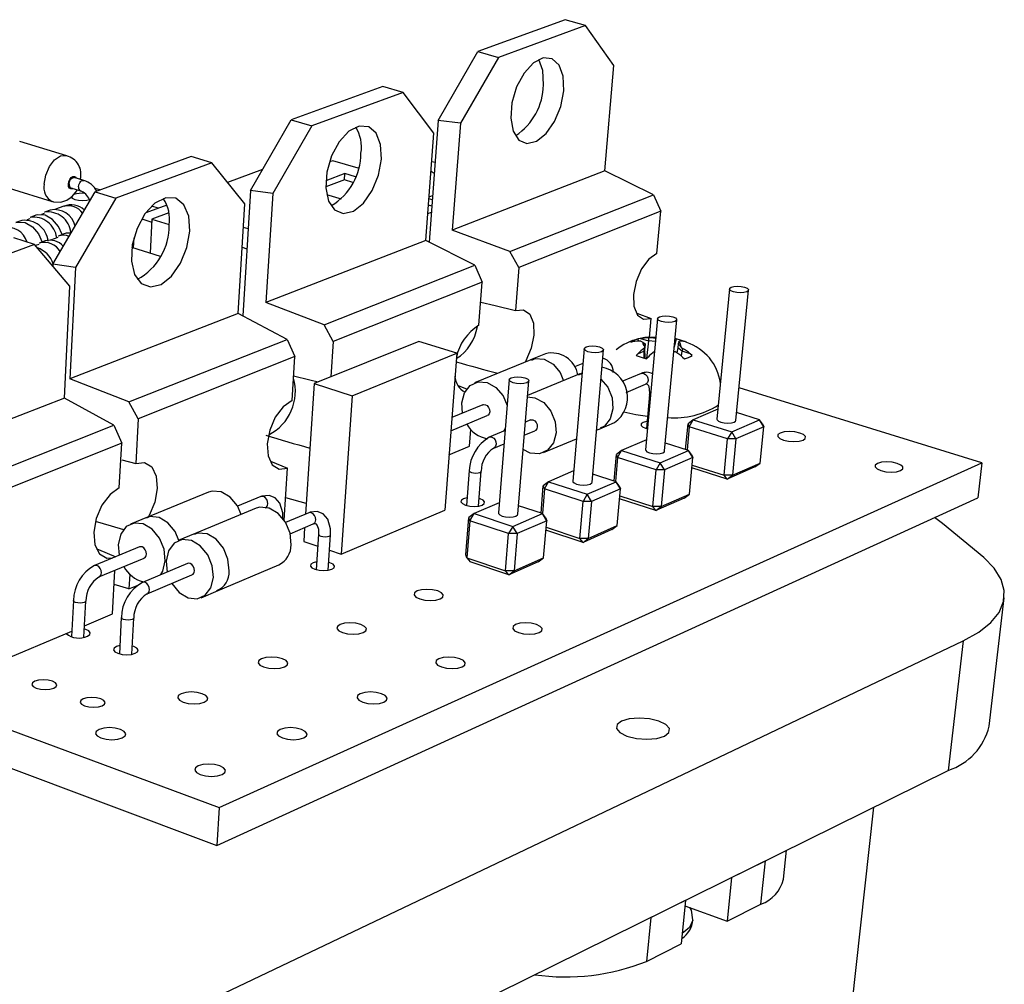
# Model space of a CAD drawing. Extents: x 0 to 190, y 0 to 149.
# Tile 4 of 4: x 157 to 186, y 118 to 147. Entities that reach past the tile are written whole.
import ezdxf

# ---------------------------------------------------------------- set-up
doc = ezdxf.new("R2010")
doc.units = 0
doc.layers.get('0').update_dxf_attribs({"linetype": 'CONTINUOUS'})

msp = doc.modelspace()

# ---------------------------------------------------------------- linework, layer by layer
at = {"color": 7, "linetype": 'CONTINUOUS'}
for p, q in [((173.136, 146.659), (170.562, 145.717)), ((173.738, 146.492), (173.136, 146.659)), ((173.738, 146.492), (171.167, 145.546)), ((174.575, 145.301), (173.738, 146.492)), ((169.388, 143.683), (170.562, 145.717)), ((170.562, 145.717), (171.167, 145.546)), ((171.167, 145.546), (170.046, 143.603)), ((174.308, 142.193), (174.575, 145.301)), ((167.754, 144.688), (165.051, 143.699)), ((168.36, 144.513), (167.754, 144.688)), ((168.36, 144.513), (165.658, 143.519)), ((169.262, 143.309), (168.36, 144.513)), ((163.842, 141.612), (165.051, 143.699)), ((165.051, 143.699), (165.658, 143.519)), ((169.388, 143.683), (169.123, 140.092)), ((170.046, 143.603), (169.388, 143.683)), ((165.658, 143.519), (164.504, 141.525)), ((170.046, 143.603), (169.807, 140.443)), ((158.419, 142.642), (157.038, 143.066)), ((169.028, 140.14), (169.262, 143.309)), ((162.098, 142.618), (159.255, 141.577)), ((162.707, 142.433), (162.098, 142.618)), ((166.275, 142.494), (166.176, 142.457)), ((167.03, 142.269), (166.275, 142.494)), ((162.707, 142.433), (159.865, 141.388)), ((163.68, 141.217), (162.707, 142.433)), ((164.203, 142.235), (163.172, 141.852)), ((169.2, 142.471), (169.298, 142.455)), ((174.308, 142.193), (169.807, 140.443)), ((175.747, 141.486), (174.308, 142.193)), ((158.922, 141.913), (158.641, 142)), ((166.62, 141.925), (166.069, 141.718)), ((166.633, 142.113), (166.07, 141.901)), ((166.62, 141.925), (166.633, 142.113)), ((166.869, 141.85), (166.62, 141.925)), ((166.945, 142.019), (166.633, 142.113)), ((156.719, 141.686), (157.991, 141.289)), ((158.543, 141.692), (158.824, 141.605)), ((159.397, 141.629), (159.256, 141.672)), ((163.842, 141.612), (163.616, 137.914)), ((164.504, 141.525), (163.842, 141.612)), ((158.01, 139.434), (159.255, 141.577)), ((159.865, 141.388), (158.676, 139.341)), ((159.255, 141.577), (159.865, 141.388)), ((164.504, 141.525), (164.302, 138.302)), ((166.094, 141.497), (166.524, 141.367)), ((169.215, 141.339), (169.119, 141.368)), ((169.123, 141.425), (169.224, 141.464)), ((171.508, 139.813), (175.747, 141.486)), ((175.747, 141.486), (175.962, 141.001)), ((157.931, 141.036), (157.763, 140.975)), ((158.33, 141.148), (158.091, 141.06)), ((161.374, 141.185), (160.751, 140.954)), ((161.127, 141.093), (160.927, 141.155)), ((163.484, 137.984), (163.68, 141.217)), ((169.201, 141.15), (169.105, 141.179)), ((157.332, 140.782), (157.249, 140.751)), ((157.511, 140.882), (157.342, 140.821)), ((157.753, 140.936), (157.671, 140.906)), ((160.634, 140.775), (160.931, 140.682)), ((160.935, 140.765), (160.881, 139.765)), ((161.433, 140.95), (160.935, 140.765)), ((160.935, 140.765), (161.448, 140.606)), ((169.086, 140.932), (169.188, 140.971)), ((175.962, 141.001), (171.772, 139.335)), ((175.85, 139.751), (175.962, 141.001)), ((157.089, 140.728), (156.92, 140.666)), ((163.773, 140.477), (163.638, 140.518)), ((157.468, 140.02), (156.854, 140.215)), ((158.16, 140.23), (157.941, 140.149)), ((158.34, 140.332), (158.171, 140.269)), ((158.558, 140.378), (158.501, 140.356)), ((160.402, 140.216), (160.386, 139.92)), ((171.508, 139.813), (169.807, 140.443)), ((157.468, 140.02), (154.476, 138.912)), ((158.515, 138.789), (157.468, 140.02)), ((157.599, 140.023), (157.498, 139.985)), ((157.78, 140.124), (157.61, 140.062)), ((161.185, 139.669), (160.345, 139.933)), ((163.602, 139.936), (163.737, 139.894)), ((169.028, 140.14), (164.302, 138.302)), ((170.473, 139.404), (169.028, 140.14)), ((171.772, 139.335), (171.508, 139.813)), ((158.01, 139.434), (158.008, 139.386)), ((158.676, 139.341), (158.01, 139.434)), ((158.676, 139.341), (158.515, 136.052)), ((166.021, 137.647), (170.473, 139.404)), ((170.473, 139.404), (170.693, 138.906)), ((171.772, 139.335), (171.669, 138.066)), ((158.354, 135.484), (158.515, 138.789)), ((170.693, 138.906), (166.291, 137.157)), ((170.593, 137.633), (170.693, 138.906)), ((177.991, 138.71), (177.623, 134.863)), ((178.181, 134.825), (178.554, 138.673)), ((166.021, 137.647), (164.302, 138.302)), ((163.484, 137.984), (158.515, 136.052)), ((164.932, 137.217), (163.484, 137.984)), ((175.252, 137.989), (175.677, 137.832)), ((175.866, 137.833), (175.515, 133.956)), ((175.626, 137.276), (175.677, 137.832)), ((166.291, 137.157), (166.021, 137.647)), ((176.077, 133.92), (176.434, 137.798)), ((125.585, 137.25), (162.919, 123.388)), ((175.605, 137.258), (175.597, 137.171)), ((175.747, 137.261), (175.605, 137.258)), ((175.747, 137.261), (175.814, 137.259)), ((160.25, 135.369), (164.932, 137.217)), ((164.932, 137.217), (165.157, 136.707)), ((168.82, 137.157), (165.728, 135.914)), ((166.291, 137.157), (166.22, 136.112)), ((169.937, 136.805), (168.82, 137.157)), ((175.075, 137.137), (175.135, 137.15)), ((175.362, 137.243), (175.298, 137.23)), ((175.309, 137.165), (175.298, 137.23)), ((175.352, 137.24), (175.303, 137.23)), ((175.362, 137.243), (175.597, 137.171)), ((175.378, 137.164), (175.436, 137.132)), ((175.436, 137.132), (175.506, 137.084)), ((175.496, 136.971), (175.46, 136.864)), ((175.485, 137.015), (175.468, 136.951)), ((175.485, 137.015), (175.506, 137.084)), ((175.506, 137.084), (175.496, 136.971)), ((175.506, 136.656), (175.496, 136.971)), ((175.597, 137.171), (175.545, 136.651)), ((175.804, 137.152), (175.597, 137.171)), ((176.417, 137.23), (176.359, 136.985)), ((176.417, 137.23), (176.383, 137.24)), ((176.471, 136.971), (176.438, 136.82)), ((176.481, 137.084), (176.471, 136.971)), ((176.598, 136.864), (176.471, 136.971)), ((176.5, 137.132), (176.481, 137.084)), ((176.55, 137.015), (176.481, 137.084)), ((176.5, 137.132), (176.514, 137.164)), ((176.606, 136.951), (176.55, 137.015)), ((176.729, 137.127), (176.67, 137.151)), ((176.68, 137.15), (176.718, 137.137)), ((165.157, 136.707), (160.528, 134.867)), ((165.073, 135.408), (165.157, 136.707)), ((166.848, 135.552), (169.937, 136.805)), ((169.937, 136.805), (169.582, 132.175)), ((172.562, 136.794), (172.114, 136.61)), ((173.699, 136.939), (173.364, 133.032)), ((173.932, 132.997), (174.272, 136.905)), ((175.284, 136.791), (175.24, 136.74)), ((175.284, 136.791), (175.46, 136.864)), ((175.468, 136.951), (175.46, 136.864)), ((175.46, 136.864), (175.465, 136.667)), ((175.542, 136.647), (175.591, 136.696)), ((175.774, 136.856), (175.778, 136.857)), ((176.348, 136.863), (176.379, 136.856)), ((176.57, 136.726), (176.598, 136.864)), ((176.606, 136.951), (176.598, 136.864)), ((176.835, 136.791), (176.598, 136.864)), ((176.608, 136.696), (176.667, 136.647)), ((176.89, 136.74), (176.835, 136.791)), ((172.176, 136.635), (170.459, 135.931)), ((173.662, 136.508), (173.412, 136.405)), ((125.615, 136.25), (162.851, 122.272)), ((173.572, 136.196), (172.029, 135.555)), ((173.637, 136.223), (173.51, 136.17)), ((175.386, 136.208), (174.817, 135.97)), ((160.25, 135.369), (158.515, 136.052)), ((165.728, 135.914), (165.471, 132.057)), ((165.728, 135.914), (166.848, 135.552)), ((169.978, 135.856), (170.25, 135.75)), ((171.487, 136.027), (171.17, 132.089)), ((171.742, 132.055), (172.065, 135.994)), ((174.944, 135.651), (175.512, 135.89)), ((177.728, 135.959), (177.721, 135.961)), ((166.848, 135.552), (166.524, 130.872)), ((175.628, 135.587), (175.537, 134.584)), ((185.445, 133.572), (178.274, 135.79)), ((158.354, 135.484), (153.125, 133.44)), ((159.813, 134.68), (158.354, 135.484)), ((160.528, 134.867), (160.25, 135.369)), ((170.709, 135.286), (169.791, 134.906)), ((170.11, 135.038), (170.087, 135.344)), ((169.762, 134.517), (170.836, 134.964)), ((177.651, 135.156), (176.922, 134.844)), ((178.881, 134.844), (178.203, 135.055)), ((154.885, 132.724), (159.813, 134.68)), ((159.813, 134.68), (160.044, 134.155)), ((160.528, 134.867), (160.457, 133.548)), ((172.112, 134.837), (171.965, 134.776)), ((174.147, 134.569), (174.593, 134.759)), ((176.696, 133.967), (176.767, 134.725)), ((176.804, 134.637), (176.74, 133.953)), ((176.922, 134.844), (176.767, 134.725)), ((176.804, 134.637), (176.767, 134.725)), ((176.804, 134.637), (176.922, 134.844)), ((177.938, 134.28), (176.804, 134.637)), ((176.922, 134.844), (178.057, 134.488)), ((178.057, 134.488), (178.881, 134.844)), ((179.007, 134.637), (178.183, 134.28)), ((179.007, 134.637), (178.881, 134.844)), ((178.967, 134.725), (178.881, 134.844)), ((178.901, 133.565), (179.007, 134.637)), ((178.967, 134.725), (179.007, 134.637)), ((170.315, 134.061), (170.353, 134.554)), ((171.366, 134.525), (170.898, 134.329)), ((171.37, 134.583), (171.322, 134.507)), ((171.933, 134.386), (172.24, 134.515)), ((174.065, 134.534), (174.209, 134.595)), ((178.057, 134.488), (177.938, 134.28)), ((178.183, 134.28), (178.057, 134.488)), ((160.044, 134.155), (155.172, 132.208)), ((159.973, 132.828), (160.044, 134.155)), ((169.707, 133.806), (170.315, 134.061)), ((171.028, 134.005), (171.334, 134.134)), ((172.501, 133.871), (173.471, 134.282)), ((175.541, 134.253), (174.807, 133.938)), ((176.785, 133.938), (176.099, 134.156)), ((177.834, 133.205), (177.938, 134.28)), ((178.183, 134.28), (177.938, 134.28)), ((178.183, 134.28), (178.078, 133.205)), ((174.582, 133.035), (174.651, 133.819)), ((174.807, 133.938), (174.651, 133.819)), ((174.687, 133.729), (174.651, 133.819)), ((174.687, 133.729), (174.807, 133.938)), ((174.807, 133.938), (175.944, 133.575)), ((175.944, 133.575), (176.785, 133.938)), ((176.912, 133.729), (176.785, 133.938)), ((176.874, 133.819), (176.785, 133.938)), ((176.874, 133.819), (176.912, 133.729)), ((160.05, 133.659), (160.457, 133.548)), ((162.919, 123.388), (185.445, 133.572)), ((174.687, 133.729), (174.624, 133.022)), ((175.824, 133.365), (174.687, 133.729)), ((175.944, 133.575), (175.824, 133.365)), ((176.071, 133.365), (175.944, 133.575)), ((176.912, 133.729), (176.071, 133.365)), ((176.81, 132.649), (176.912, 133.729)), ((176.891, 133.505), (177.834, 133.205)), ((178.078, 133.205), (178.901, 133.565)), ((178.744, 133.448), (178.901, 133.565)), ((185.445, 133.572), (185.326, 132.541)), ((164.843, 131.874), (164.943, 133.414)), ((170.307, 133.34), (170.227, 132.314)), ((170.577, 132.294), (170.658, 133.32)), ((173.39, 133.332), (172.649, 133.014)), ((174.647, 133.014), (173.953, 133.238)), ((175.725, 132.281), (175.824, 133.365)), ((176.071, 133.365), (175.824, 133.365)), ((176.071, 133.365), (175.971, 132.281)), ((177.921, 133.087), (176.882, 133.419)), ((178.078, 133.205), (177.834, 133.205)), ((177.921, 133.087), (177.834, 133.205)), ((178.744, 133.448), (177.921, 133.087)), ((177.921, 133.087), (178.078, 133.205)), ((172.426, 132.085), (172.494, 132.895)), ((172.649, 133.014), (172.494, 132.895)), ((172.527, 132.803), (172.494, 132.895)), ((172.527, 132.803), (172.649, 133.014)), ((172.649, 133.014), (173.789, 132.644)), ((173.789, 132.644), (174.647, 133.014)), ((174.774, 132.803), (174.647, 133.014)), ((174.738, 132.895), (174.647, 133.014)), ((174.738, 132.895), (174.774, 132.803)), ((162.604, 132.706), (160.732, 131.938)), ((172.527, 132.803), (172.466, 132.071)), ((173.667, 132.431), (172.527, 132.803)), ((173.789, 132.644), (173.667, 132.431)), ((173.917, 132.431), (173.789, 132.644)), ((174.774, 132.803), (173.917, 132.431)), ((174.677, 131.715), (174.774, 132.803)), ((174.756, 132.595), (175.725, 132.281)), ((175.971, 132.281), (176.81, 132.649)), ((176.653, 132.531), (176.81, 132.649)), ((162.851, 122.272), (185.326, 132.541)), ((164.154, 132.572), (163.465, 132.287)), ((165.492, 132.365), (164.886, 132.533)), ((171.194, 132.392), (170.447, 132.072)), ((172.465, 132.072), (171.763, 132.303)), ((173.573, 131.34), (173.667, 132.431)), ((173.917, 132.431), (173.667, 132.431)), ((173.917, 132.431), (173.822, 131.34)), ((175.815, 132.164), (174.748, 132.51)), ((176.653, 132.531), (175.815, 132.164)), ((164.012, 132.227), (162.143, 131.451)), ((165.565, 132.097), (164.883, 131.811)), ((166.524, 130.872), (169.582, 132.175)), ((170.447, 132.072), (170.292, 131.952)), ((170.324, 131.858), (170.447, 132.072)), ((170.447, 132.072), (171.59, 131.694)), ((171.59, 131.694), (172.465, 132.072)), ((172.594, 131.858), (172.465, 132.072)), ((172.56, 131.952), (172.465, 132.072)), ((175.971, 132.281), (175.725, 132.281)), ((175.815, 132.164), (175.725, 132.281)), ((175.815, 132.164), (175.971, 132.281)), ((160.801, 131.965), (160.303, 131.761)), ((165.017, 131.478), (165.699, 131.765)), ((170.206, 130.856), (170.292, 131.952)), ((170.324, 131.858), (170.238, 130.761)), ((170.324, 131.858), (170.292, 131.952)), ((171.467, 131.479), (170.324, 131.858)), ((172.594, 131.858), (171.719, 131.479)), ((172.502, 130.761), (172.594, 131.858)), ((172.56, 131.952), (172.594, 131.858)), ((162.212, 131.479), (161.714, 131.272)), ((165.445, 131.658), (165.417, 131.248)), ((165.856, 131.461), (165.786, 130.415)), ((166.142, 130.397), (166.213, 131.443)), ((171.377, 130.379), (171.467, 131.479)), ((171.59, 131.694), (171.467, 131.479)), ((171.719, 131.479), (171.467, 131.479)), ((171.719, 131.479), (171.59, 131.694)), ((171.719, 131.479), (171.629, 130.379)), ((173.666, 131.222), (172.571, 131.583)), ((172.578, 131.668), (173.573, 131.34)), ((174.521, 131.597), (173.666, 131.222)), ((173.822, 131.34), (174.677, 131.715)), ((174.521, 131.597), (174.677, 131.715)), ((165.417, 131.248), (165.832, 131.107)), ((173.822, 131.34), (173.573, 131.34)), ((173.666, 131.222), (173.573, 131.34)), ((173.666, 131.222), (173.822, 131.34)), ((160.567, 131.088), (159.237, 130.537)), ((166.182, 130.988), (166.524, 130.872)), ((170.238, 130.761), (170.206, 130.856)), ((159.372, 130.199), (160.702, 130.752)), ((161.983, 130.597), (160.654, 130.04)), ((162.822, 129.769), (164.685, 130.558)), ((170.238, 130.761), (171.377, 130.379)), ((170.238, 130.761), (170.334, 130.643)), ((171.473, 130.26), (170.334, 130.643)), ((172.346, 130.643), (171.473, 130.26)), ((171.629, 130.379), (172.502, 130.761)), ((172.346, 130.643), (172.502, 130.761)), ((159.776, 129.107), (159.844, 130.395)), ((160.28, 130.279), (160.257, 129.849)), ((171.629, 130.379), (171.377, 130.379)), ((171.473, 130.26), (171.377, 130.379)), ((171.473, 130.26), (171.629, 130.379)), ((160.791, 129.702), (162.119, 130.26)), ((160.257, 129.849), (159.822, 129.974)), ((160.257, 129.849), (160.502, 129.952)), ((162.394, 129.588), (162.89, 129.798)), ((158.618, 129.502), (158.564, 128.437)), ((158.927, 128.423), (158.981, 129.488)), ((185.662, 125.792), (186.107, 129.581)), ((158.944, 128.756), (159.776, 129.107)), ((160.032, 129.001), (159.975, 127.931)), ((160.34, 127.915), (160.398, 128.986)), ((154.959, 127.078), (158.573, 128.6)), ((158.798, 115.878), (184.894, 128.314)), ((184.894, 128.314), (184.454, 124.488)), ((158.579, 111.703), (184.454, 124.488)), ((162.919, 123.388), (162.851, 122.272)), ((181.185, 113.653), (182.256, 123.402)), ((179.585, 121.27), (179.674, 122.126)), ((178.048, 121.323), (179.053, 121.819)), ((178.922, 120.535), (179.053, 121.819)), ((178.048, 121.323), (177.92, 120.035)), ((175.667, 120.146), (176.694, 120.654)), ((176.694, 120.654), (176.569, 119.359)), ((176.678, 120.486), (177.92, 120.035)), ((177.92, 120.035), (178.922, 120.535)), ((175.667, 120.146), (175.544, 118.847)), ((175.544, 118.847), (176.569, 119.359))]:
    msp.add_line(p, q, dxfattribs=at)
at = {"color": 8, "linetype": 'CONTINUOUS'}
for p, q in [((169.179, 142.181), (169.273, 142.129)), ((173.547, 136.167), (173.636, 136.207))]:
    msp.add_line(p, q, dxfattribs=at)
at = {"color": 7, "linetype": 'CONTINUOUS', "flags": 128}
for points in [[(173.097, 144.56), (173.081, 144.986), (172.963, 145.317), (172.756, 145.506), (172.49, 145.529), (172.2, 145.38), (171.925, 145.081), (171.704, 144.671), (171.566, 144.206), (171.53, 143.75), (171.6, 143.366), (171.768, 143.105), (172.009, 143.001), (172.291, 143.068), (172.576, 143.296), (172.826, 143.655), (173.008, 144.096), (173.097, 144.56)], [(172.497, 144.731), (172.48, 145.156), (172.364, 145.481)], [(167.713, 142.537), (167.689, 142.971), (167.559, 143.306), (167.338, 143.497), (167.057, 143.517), (166.753, 143.362), (166.467, 143.054), (166.24, 142.633), (166.101, 142.158), (166.07, 141.693), (166.151, 141.303), (166.332, 141.038), (166.588, 140.935), (166.885, 141.007), (167.182, 141.243), (167.441, 141.611), (167.626, 142.063), (167.713, 142.537)], [(158.49, 141.808), (158.5, 141.869), (158.525, 141.927), (158.56, 141.972), (158.6, 141.998), (158.638, 142), (158.641, 142)], [(157.992, 141.295), (158.027, 141.279), (158.241, 141.27), (158.425, 141.327), (158.583, 141.436), (158.715, 141.601), (158.729, 141.634)], [(158.551, 141.435), (158.552, 141.425), (158.585, 141.385), (158.662, 141.35), (158.769, 141.328), (158.891, 141.319), (159.01, 141.328), (159.093, 141.346)], [(162.054, 140.411), (162.023, 140.853), (161.88, 141.193), (161.643, 141.385), (161.345, 141.402), (161.026, 141.241), (160.729, 140.923), (160.495, 140.491), (160.356, 140.005), (160.331, 139.531), (160.422, 139.134), (160.618, 138.866), (160.891, 138.765), (161.204, 138.841), (161.515, 139.086), (161.782, 139.464), (161.97, 139.927), (162.054, 140.411)], [(158.282, 140.31), (158.178, 140.55), (158.002, 140.762), (157.787, 140.885), (157.568, 140.898), (157.511, 140.882)], [(156.92, 140.666), (156.977, 140.682), (157.196, 140.668), (157.411, 140.545), (157.587, 140.332), (157.692, 140.092)], [(158.54, 140.353), (158.4, 140.349), (158.34, 140.332)], [(175.85, 139.751), (175.611, 139.584), (175.395, 139.296), (175.235, 138.929), (175.156, 138.542), (175.17, 138.193), (175.274, 137.936), (175.452, 137.81), (175.677, 137.832)], [(178.437, 138.76), (178.512, 138.728), (178.55, 138.691), (178.546, 138.654), (178.5, 138.623), (178.42, 138.602), (178.316, 138.595), (178.207, 138.602), (178.107, 138.623), (178.032, 138.654), (177.994, 138.691), (177.998, 138.728), (178.044, 138.76), (178.125, 138.781), (178.228, 138.788), (178.338, 138.781), (178.437, 138.76)], [(170.647, 138.32), (171.074, 138.216), (171.669, 138.066)], [(171.669, 138.066), (171.904, 138.089), (172.091, 137.96), (172.201, 137.698), (172.218, 137.345), (172.14, 136.954), (171.978, 136.584), (171.955, 136.545)], [(176.319, 137.885), (176.393, 137.853), (176.431, 137.816), (176.426, 137.778), (176.379, 137.746), (176.297, 137.725), (176.192, 137.717), (176.082, 137.725), (175.981, 137.746), (175.907, 137.778), (175.869, 137.816), (175.874, 137.853), (175.922, 137.885), (176.004, 137.907), (176.108, 137.914), (176.218, 137.907), (176.319, 137.885)], [(175.816, 137.285), (175.49, 137.27), (175.352, 137.24)], [(174.157, 136.993), (174.232, 136.961), (174.269, 136.922), (174.263, 136.884), (174.214, 136.851), (174.131, 136.829), (174.025, 136.822), (173.914, 136.829), (173.813, 136.851), (173.738, 136.884), (173.701, 136.922), (173.708, 136.961), (173.756, 136.993), (173.839, 137.015), (173.945, 137.023), (174.056, 137.015), (174.157, 136.993)], [(176.718, 137.137), (176.577, 137.188), (176.417, 137.23)], [(175.24, 136.74), (175.38, 136.689), (175.542, 136.647)], [(165.121, 136.143), (165.602, 136.021), (165.841, 135.959)], [(171.951, 136.083), (172.026, 136.05), (172.063, 136.011), (172.055, 135.972), (172.006, 135.938), (171.921, 135.916), (171.814, 135.908), (171.701, 135.916), (171.6, 135.938), (171.525, 135.972), (171.489, 136.011), (171.496, 136.05), (171.546, 136.083), (171.631, 136.105), (171.738, 136.113), (171.85, 136.105), (171.951, 136.083)], [(170.087, 135.344), (170.163, 135.639), (170.332, 135.856), (170.569, 135.962), (170.837, 135.941), (171.096, 135.795), (171.306, 135.547), (171.425, 135.267)], [(175.512, 135.89), (175.545, 135.899), (175.565, 135.893), (175.597, 135.851), (175.624, 135.758), (175.63, 135.613), (175.628, 135.587)], [(172.026, 135.523), (172.243, 135.495), (172.505, 135.348), (172.716, 135.098), (172.845, 134.784), (172.872, 134.453), (172.792, 134.157), (172.619, 133.941), (172.379, 133.837), (172.109, 133.86), (171.899, 133.968)], [(165.073, 135.408), (164.812, 135.228), (164.58, 134.923), (164.414, 134.539), (164.339, 134.136), (164.366, 133.775), (164.49, 133.511), (164.693, 133.384), (164.943, 133.414)], [(170.709, 135.286), (170.732, 135.292), (170.785, 135.288), (170.837, 135.259), (170.879, 135.209), (170.904, 135.147), (170.91, 135.081), (170.895, 135.022), (170.861, 134.979), (170.836, 134.964)], [(175.569, 134.937), (175.224, 134.986), (174.876, 135.062)], [(172.112, 134.837), (172.135, 134.844), (172.189, 134.84), (172.242, 134.81), (172.284, 134.76), (172.309, 134.698), (172.315, 134.632), (172.299, 134.572), (172.265, 134.529), (172.24, 134.515)], [(175.556, 134.793), (175.542, 134.791), (175.443, 134.765), (175.386, 134.725), (175.379, 134.678), (175.424, 134.631), (175.514, 134.591), (175.571, 134.576)], [(177.623, 134.863), (177.626, 134.844), (177.664, 134.806), (177.738, 134.773), (177.836, 134.752), (177.945, 134.744), (178.048, 134.752), (178.128, 134.773), (178.173, 134.806), (178.181, 134.825)], [(180.163, 134.241), (180.23, 134.289), (180.235, 134.346), (180.178, 134.403), (180.067, 134.451), (179.92, 134.483), (179.759, 134.495), (179.609, 134.483), (179.491, 134.451), (179.424, 134.403), (179.419, 134.346), (179.475, 134.289), (179.586, 134.241), (179.733, 134.209), (179.894, 134.197), (180.046, 134.209), (180.163, 134.241)], [(175.515, 133.956), (175.517, 133.938), (175.554, 133.899), (175.628, 133.866), (175.728, 133.844), (175.837, 133.836), (175.941, 133.844), (176.022, 133.866), (176.069, 133.899), (176.077, 133.92)], [(160.457, 133.548), (160.719, 133.577), (160.932, 133.448), (161.063, 133.18), (161.094, 132.814), (161.02, 132.406), (160.853, 132.018), (160.828, 131.977)], [(164.434, 133.621), (164.438, 133.619), (164.943, 133.414)], [(183.045, 133.34), (183.11, 133.39), (183.114, 133.448), (183.054, 133.506), (182.941, 133.555), (182.792, 133.587), (182.629, 133.599), (182.477, 133.587), (182.359, 133.555), (182.293, 133.506), (182.29, 133.448), (182.349, 133.39), (182.461, 133.34), (182.611, 133.307), (182.775, 133.296), (182.927, 133.307), (183.045, 133.34)], [(173.364, 133.032), (173.367, 133.014), (173.403, 132.975), (173.477, 132.941), (173.577, 132.918), (173.687, 132.91), (173.792, 132.918), (173.875, 132.941), (173.923, 132.975), (173.932, 132.997)], [(159.973, 132.828), (159.7, 132.64), (159.46, 132.325), (159.289, 131.931), (159.216, 131.518), (159.249, 131.149), (159.385, 130.882), (159.601, 130.756), (159.78, 130.762)], [(163.572, 132.044), (163.458, 132.299), (163.244, 132.557), (162.982, 132.711), (162.713, 132.736), (162.604, 132.706)], [(164.803, 131.92), (164.8, 132.098), (164.717, 132.381), (164.576, 132.539), (164.397, 132.608), (164.184, 132.584), (164.154, 132.572)], [(170.244, 132.535), (170.237, 132.534), (170.134, 132.506), (170.073, 132.464), (170.063, 132.415), (170.107, 132.365), (170.196, 132.323), (170.319, 132.295), (170.455, 132.285), (170.585, 132.295), (170.688, 132.323)], [(170.688, 132.323), (170.749, 132.365), (170.758, 132.415), (170.714, 132.464), (170.625, 132.506), (170.594, 132.515)], [(165.046, 131.152), (165.014, 131.492), (164.879, 131.818), (164.663, 132.078), (164.399, 132.233), (164.127, 132.259), (164.012, 132.227)], [(164.286, 132.241), (164.331, 132.253), (164.368, 132.245), (164.372, 132.24)], [(166.213, 131.443), (166.211, 131.621), (166.129, 131.905), (165.989, 132.063), (165.811, 132.133), (165.613, 132.114), (165.565, 132.097)], [(171.17, 132.089), (171.172, 132.072), (171.208, 132.031), (171.282, 131.997), (171.382, 131.974), (171.494, 131.966), (171.6, 131.974), (171.684, 131.997), (171.733, 132.031), (171.742, 132.055)], [(160.105, 131.591), (159.745, 131.695), (159.266, 131.837)], [(161.329, 130.679), (161.295, 131.02), (161.159, 131.347), (160.943, 131.608), (160.681, 131.764), (160.412, 131.791), (160.177, 131.686), (160.013, 131.464), (159.943, 131.16), (159.973, 130.842)], [(165.699, 131.765), (165.743, 131.777), (165.778, 131.769), (165.819, 131.719), (165.85, 131.616), (165.856, 131.461)], [(185.505, 130.778), (184.282, 131.78), (184.049, 131.957)], [(162.753, 130.185), (162.719, 130.528), (162.583, 130.856), (162.365, 131.119), (162.1, 131.276), (161.828, 131.304), (161.591, 131.198), (161.424, 130.976), (161.352, 130.671), (161.383, 130.346)], [(159.302, 131.031), (159.358, 131.006), (159.865, 130.79)], [(160.773, 130.872), (160.766, 130.94), (160.739, 131.005), (160.696, 131.057), (160.644, 131.088), (160.59, 131.094), (160.567, 131.088)], [(161.198, 130.268), (161.258, 130.374), (161.329, 130.679)], [(162.191, 130.38), (162.184, 130.448), (162.157, 130.514), (162.113, 130.566), (162.061, 130.598), (162.006, 130.603), (161.983, 130.597)], [(165.801, 130.646), (165.8, 130.646), (165.694, 130.616), (165.629, 130.573), (165.617, 130.522), (165.659, 130.47), (165.748, 130.426), (165.872, 130.397), (166.011, 130.387), (166.143, 130.397), (166.25, 130.426)], [(166.25, 130.426), (166.314, 130.47), (166.326, 130.522), (166.284, 130.573), (166.194, 130.616), (166.158, 130.628)], [(184.894, 128.314), (185.353, 128.57), (185.708, 128.852), (185.954, 129.154), (186.088, 129.471), (186.108, 129.797), (186.015, 130.127), (185.813, 130.456), (185.505, 130.778)], [(161.519, 130.008), (161.522, 130.003), (161.738, 129.741), (162.001, 129.584), (162.273, 129.554), (162.511, 129.658), (162.68, 129.879), (162.753, 130.185)], [(169.451, 129.554), (169.527, 129.607), (169.539, 129.67), (169.486, 129.733), (169.376, 129.786), (169.226, 129.821), (169.058, 129.834), (168.898, 129.821), (168.77, 129.786), (168.694, 129.733), (168.681, 129.67), (168.734, 129.607), (168.844, 129.554), (168.995, 129.518), (169.163, 129.506), (169.323, 129.518), (169.451, 129.554)], [(167.176, 128.558), (167.254, 128.613), (167.268, 128.677), (167.216, 128.741), (167.106, 128.795), (166.955, 128.832), (166.785, 128.844), (166.623, 128.832), (166.494, 128.795), (166.416, 128.741), (166.401, 128.677), (166.453, 128.613), (166.563, 128.558), (166.714, 128.522), (166.884, 128.509), (167.046, 128.522), (167.176, 128.558)], [(172.371, 128.558), (172.446, 128.613), (172.456, 128.677), (172.401, 128.741), (172.288, 128.795), (172.135, 128.832), (171.965, 128.844), (171.804, 128.832), (171.676, 128.795), (171.6, 128.741), (171.589, 128.677), (171.644, 128.613), (171.757, 128.558), (171.911, 128.522), (172.081, 128.509), (172.243, 128.522), (172.371, 128.558)], [(159.029, 128.451), (159.097, 128.497), (159.113, 128.55), (159.074, 128.604), (158.986, 128.649), (158.939, 128.664)], [(159.988, 128.174), (159.885, 128.145), (159.816, 128.099), (159.8, 128.045), (159.84, 127.991), (159.929, 127.945), (160.054, 127.914), (160.196, 127.903), (160.332, 127.914), (160.444, 127.945)], [(160.444, 127.945), (160.512, 127.991), (160.527, 128.045), (160.487, 128.099), (160.398, 128.145), (160.353, 128.159)], [(164.854, 127.542), (164.934, 127.598), (164.949, 127.663), (164.898, 127.729), (164.788, 127.784), (164.636, 127.821), (164.466, 127.834), (164.302, 127.821), (164.17, 127.784), (164.09, 127.729), (164.074, 127.663), (164.124, 127.598), (164.234, 127.542), (164.386, 127.505), (164.557, 127.492), (164.721, 127.505), (164.854, 127.542)], [(170.102, 127.542), (170.179, 127.598), (170.191, 127.663), (170.137, 127.729), (170.024, 127.784), (169.87, 127.821), (169.699, 127.834), (169.536, 127.821), (169.406, 127.784), (169.328, 127.729), (169.316, 127.663), (169.37, 127.598), (169.483, 127.542), (169.637, 127.505), (169.809, 127.492), (169.972, 127.505), (170.102, 127.542)], [(158.036, 126.916), (158.106, 126.963), (158.123, 127.018), (158.084, 127.073), (157.995, 127.12), (157.87, 127.151), (157.727, 127.162), (157.589, 127.151), (157.476, 127.12), (157.406, 127.073), (157.388, 127.018), (157.427, 126.963), (157.516, 126.916), (157.641, 126.884), (157.784, 126.873), (157.923, 126.884), (158.036, 126.916)], [(162.482, 126.505), (162.565, 126.561), (162.582, 126.628), (162.532, 126.695), (162.422, 126.752), (162.27, 126.789), (162.097, 126.803), (161.932, 126.789), (161.797, 126.752), (161.715, 126.695), (161.697, 126.628), (161.746, 126.561), (161.856, 126.505), (162.009, 126.467), (162.182, 126.453), (162.348, 126.467), (162.482, 126.505)], [(167.786, 126.505), (167.865, 126.561), (167.879, 126.628), (167.826, 126.695), (167.713, 126.752), (167.558, 126.789), (167.386, 126.803), (167.22, 126.789), (167.088, 126.752), (167.009, 126.695), (166.994, 126.628), (167.047, 126.561), (167.16, 126.505), (167.315, 126.467), (167.488, 126.453), (167.654, 126.467), (167.786, 126.505)], [(159.468, 126.393), (159.538, 126.44), (159.554, 126.496), (159.514, 126.552), (159.424, 126.599), (159.297, 126.631), (159.154, 126.642), (159.015, 126.631), (158.902, 126.599), (158.832, 126.552), (158.816, 126.496), (158.855, 126.44), (158.945, 126.393), (159.072, 126.361), (159.216, 126.35), (159.355, 126.361), (159.468, 126.393)], [(174.804, 125.941), (174.671, 125.84), (174.655, 125.721), (174.758, 125.602), (174.965, 125.5), (175.244, 125.433), (175.552, 125.409), (175.843, 125.433), (176.072, 125.5), (176.203, 125.602), (176.217, 125.721), (176.113, 125.84), (175.906, 125.941), (175.628, 126.008), (175.321, 126.031), (175.032, 126.008), (174.804, 125.941)], [(160.061, 125.445), (160.145, 125.503), (160.164, 125.571), (160.115, 125.64), (160.006, 125.697), (159.853, 125.736), (159.679, 125.749), (159.511, 125.736), (159.374, 125.697), (159.29, 125.64), (159.27, 125.571), (159.318, 125.503), (159.427, 125.445), (159.581, 125.406), (159.755, 125.393), (159.924, 125.406), (160.061, 125.445)], [(165.421, 125.445), (165.502, 125.503), (165.518, 125.571), (165.465, 125.64), (165.353, 125.697), (165.198, 125.736), (165.023, 125.749), (164.856, 125.736), (164.721, 125.697), (164.64, 125.64), (164.624, 125.571), (164.676, 125.503), (164.788, 125.445), (164.943, 125.406), (165.119, 125.393), (165.286, 125.406), (165.421, 125.445)], [(163.005, 124.363), (163.088, 124.422), (163.106, 124.492), (163.054, 124.561), (162.942, 124.62), (162.786, 124.66), (162.61, 124.674), (162.441, 124.66), (162.304, 124.62), (162.22, 124.561), (162.202, 124.492), (162.253, 124.422), (162.365, 124.363), (162.521, 124.323), (162.698, 124.309), (162.868, 124.323), (163.005, 124.363)], [(176.91, 120.071), (176.866, 120.361), (176.819, 120.435)], [(176.911, 120.065), (176.815, 119.844), (176.599, 119.67)]]:
    msp.add_lwpolyline(points, dxfattribs=at)
at = {"color": 8, "linetype": 'CONTINUOUS', "flags": 128}
for points in [[(157.753, 141.801), (157.8, 142.069), (157.908, 142.322), (158.062, 142.521), (158.238, 142.634), (158.409, 142.645), (158.418, 142.643)], [(158.469, 141.801), (158.482, 141.874), (158.511, 141.943), (158.553, 141.997), (158.601, 142.028), (158.648, 142.031), (158.686, 142.006), (158.701, 141.981)], [(158.77, 141.721), (158.781, 141.782), (158.805, 141.84), (158.84, 141.885), (158.88, 141.911), (158.919, 141.914), (158.922, 141.913)], [(158.604, 141.673), (158.583, 141.663), (158.537, 141.66), (158.499, 141.685), (158.475, 141.734), (158.469, 141.801)], [(175.815, 137.267), (175.786, 137.265), (175.747, 137.261)], [(172.151, 136.607), (172.254, 136.654), (172.522, 136.633), (172.78, 136.489), (172.989, 136.243), (173.09, 135.996)], [(175.386, 136.208), (175.409, 136.215), (175.463, 136.211), (175.515, 136.182), (175.557, 136.133), (175.582, 136.071), (175.587, 136.006), (175.571, 135.947), (175.536, 135.904), (175.512, 135.89)], [(174.196, 136.038), (174.397, 135.802), (174.525, 135.49), (174.55, 135.162), (174.47, 134.867), (174.296, 134.652), (174.172, 134.598)], [(175.659, 135.549), (175.653, 135.553), (175.63, 135.577), (175.628, 135.587)], [(170.898, 134.329), (170.922, 134.336), (170.976, 134.331), (171.028, 134.302), (171.071, 134.252), (171.096, 134.188), (171.102, 134.122), (171.086, 134.063), (171.052, 134.019), (171.028, 134.005)], [(170.307, 133.34), (170.309, 133.33), (170.33, 133.306), (170.375, 133.285), (170.437, 133.271), (170.505, 133.266), (170.57, 133.271), (170.621, 133.285), (170.652, 133.306), (170.658, 133.321)], [(164.358, 132.36), (164.352, 132.428), (164.325, 132.492), (164.282, 132.543), (164.23, 132.574), (164.177, 132.579), (164.154, 132.572)], [(165.772, 131.884), (165.766, 131.951), (165.739, 132.016), (165.696, 132.067), (165.643, 132.098), (165.589, 132.103), (165.565, 132.097)], [(161.73, 131.279), (161.622, 131.539), (161.407, 131.8), (161.145, 131.955), (160.876, 131.982), (160.773, 131.936)], [(163.215, 130.38), (163.181, 130.722), (163.046, 131.05), (162.829, 131.312), (162.564, 131.469), (162.292, 131.496), (162.184, 131.449)], [(165.856, 131.46), (165.857, 131.452), (165.878, 131.426), (165.923, 131.405), (165.985, 131.39), (166.054, 131.385), (166.121, 131.39), (166.174, 131.405)], [(166.174, 131.405), (166.206, 131.426), (166.213, 131.443)], [(159.443, 130.319), (159.436, 130.388), (159.409, 130.453), (159.366, 130.506), (159.313, 130.537), (159.259, 130.543), (159.237, 130.537)], [(160.862, 129.822), (160.855, 129.891), (160.828, 129.956), (160.784, 130.009), (160.731, 130.041), (160.677, 130.047), (160.654, 130.04)], [(158.938, 129.446), (158.883, 129.431), (158.815, 129.426), (158.744, 129.431), (158.682, 129.446), (158.638, 129.469), (158.618, 129.495), (158.618, 129.502)], [(158.981, 129.488), (158.973, 129.469), (158.938, 129.446)], [(160.355, 128.944), (160.3, 128.929), (160.231, 128.923), (160.16, 128.929), (160.098, 128.944), (160.053, 128.967), (160.033, 128.993), (160.032, 129.001)], [(160.398, 128.986), (160.39, 128.967), (160.355, 128.944)]]:
    msp.add_lwpolyline(points, dxfattribs=at)
at = {"color": 7, "linetype": 'CONTINUOUS'}
for centre, radius, start, end in [((170.671, 144.757), 1.826, 303.6066, 359.1783), ((165.985, 142.889), 1.138, 351.2775, 31.7206), ((158.286, 142.096), 0.555, 344.1792, 76.3949), ((165.296, 142.718), 1.813, 301.1901, 359.9428), ((158.736, 141.295), 0.645, 27.7266, 73.2303), ((158.594, 141.786), 0.107, 167.957, 241.7052), ((158.844, 140.762), 0.769, 81.751, 106.5107), ((158.66, 141.169), 0.466, 22.5586, 69.3428), ((160.325, 140.757), 1.134, 352.0414, 33.4178), ((158.059, 140.424), 0.625, 12.7249, 101.7552), ((158.564, 140.651), 0.54, 45.6854, 115.4114), ((157.437, 140.137), 0.69, 6.574, 97.8615), ((157.859, 140.293), 0.689, 6.5807, 97.947), ((156.655, 139.918), 0.617, 16.1415, 101.8088), ((157.183, 140.043), 0.691, 6.5701, 97.81), ((159.644, 140.577), 1.804, 298.6801, 0.7088), ((158.317, 139.849), 0.445, 67.1571, 109.131), ((157.754, 139.527), 0.554, 30.8449, 105.0331), ((157.924, 139.62), 0.525, 41.5342, 105.9077), ((169.183, 137.814), 1.381, 302.5113, 350.7972), ((171.344, 136.399), 1.445, 121.3147, 168.8009), ((175.547, 136.209), 1.05, 86.8081, 100.1217), ((175.633, 135.72), 1.545, 102.3427, 129.5689), ((175.472, 136.495), 0.755, 103.2766, 121.6755), ((175.319, 136.118), 1.048, 86.7744, 100.1169), ((175.53, 137.103), 0.0983, 162.3855, 243.0447), ((176.455, 137.044), 0.0993, 343.2497, 63.341), ((176.554, 136.679), 0.487, 75.1147, 94.7953), ((176.255, 135.72), 1.484, 7.9801, 71.3646), ((172.744, 136.032), 0.784, 10.3119, 103.3997), ((176.353, 135.754), 1.489, 126.469, 135.8455), ((176.665, 135.654), 1.496, 126.5282, 135.8644), ((175.599, 135.497), 1.567, 49.8991, 60.144), ((175.826, 135.592), 1.566, 49.9273, 60.1674), ((176.495, 137.37), 0.744, 283.4025, 302.0754), ((191.028, 210.86), 77.247, 254.1403, 255.08747), ((174.075, 135.5), 0.905, 304.944, 80.3296), ((174.139, 136.254), 0.422, 358.4349, 74.6145), ((170.441, 136.149), 0.556, 182.1209, 242.1506), ((175.541, 135.894), 0.35, 59.6068, 116.2787), ((163.729, 135.683), 1.442, 297.2592, 15.7811), ((176.357, 137.344), 2.445, 265.5598, 302.2684), ((170.975, 135.111), 0.837, 208.2532, 261.0502), ((186.442, 208.815), 77.657, 253.4304, 254.43295), ((171.511, 133.292), 1.204, 120.5566, 177.7117), ((171.471, 133.323), 0.813, 123.0091, 180.2121), ((164.399, 131.139), 0.647, 296.1877, 1.1432), ((160.645, 130.867), 0.128, 296.1659, 2.1007), ((159.83, 129.479), 1.213, 119.3013, 178.9189), ((160.905, 130.929), 0.903, 207.996, 255.8384), ((162.062, 130.376), 0.129, 296.228, 1.7613), ((159.829, 129.485), 0.847, 122.6265, 179.8117), ((161.259, 128.973), 1.227, 119.565, 178.7147), ((161.258, 128.98), 0.86, 122.9025, 179.5989), ((158.777, 129.005), 0.609, 231.7808, 294.4539), ((183.903, 126.209), 1.807, 287.748, 346.6703), ((178.576, 121.514), 1.037, 289.4398, 346.438), ((176.204, 120.122), 0.71, 302.4669, 355.0671), ((173.151, 124.852), 6.465, 261.8931, 291.7322)]:
    msp.add_arc(centre, radius, start, end, dxfattribs=at)
at = {"color": 8, "linetype": 'CONTINUOUS'}
for centre, radius, start, end in [((158.214, 141.704), 0.471, 168.105, 241.6784), ((158.876, 141.699), 0.108, 168.0957, 240.2785), ((158.466, 140.653), 0.513, 34.6249, 105.3124), ((157.313, 139.218), 0.742, 18.1233, 71.0811), ((164.229, 132.357), 0.129, 295.9029, 1.2766), ((165.642, 131.881), 0.13, 295.9741, 0.941), ((159.315, 130.314), 0.128, 297.0201, 2.3539), ((162.649, 130.331), 0.568, 290.6625, 4.8794), ((160.733, 129.817), 0.129, 297.0832, 2.0129)]:
    msp.add_arc(centre, radius, start, end, dxfattribs=at)

doc.saveas('drawing.dxf')
